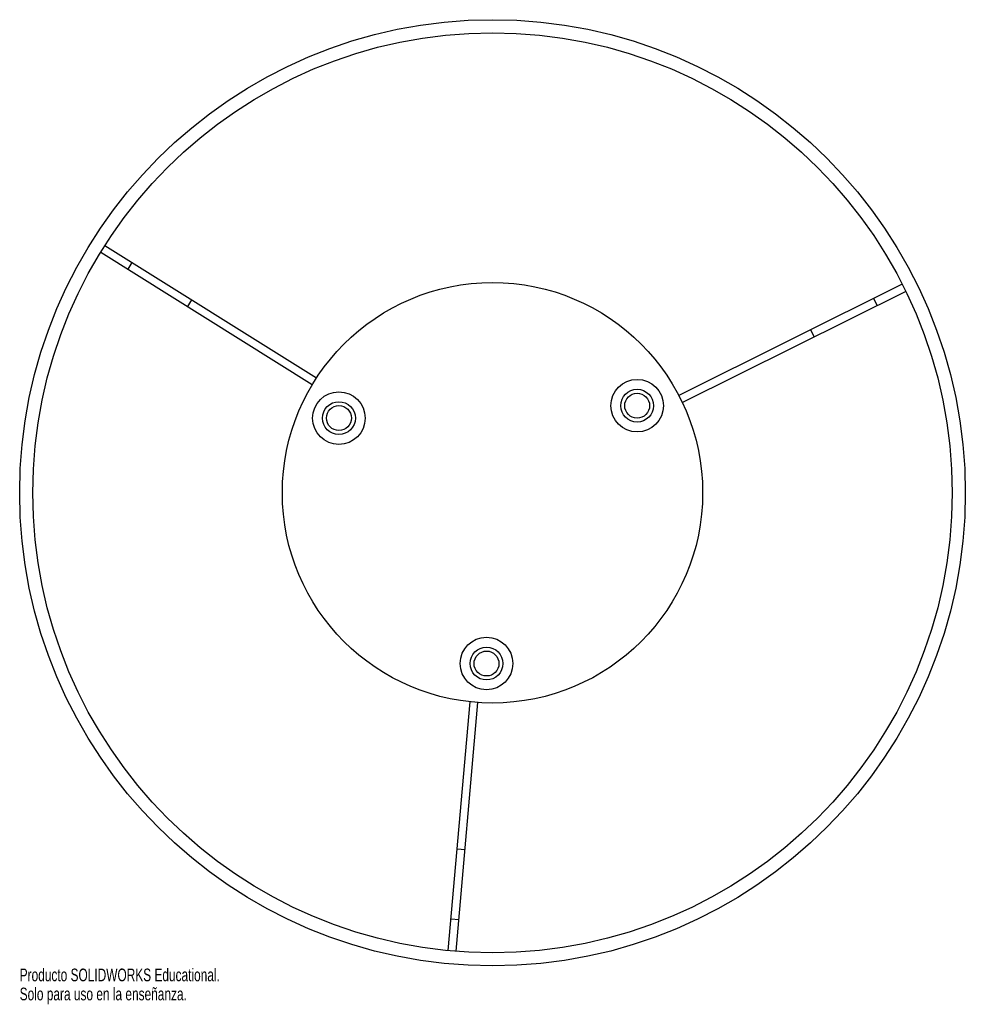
# Paper-space layout '_Inferior' of a CAD drawing. Header units: millimetres. Extents: x -194 to 166, y 5 to 380.
import ezdxf

# ---------------------------------------------------------------- set-up
doc = ezdxf.new("R2010")
doc.units = ezdxf.units.MM
doc.styles.add('SLDTEXTSTYLE0', font='TXT', dxfattribs={"width": 0.7})

psp = doc.layouts.new('_Inferior')

# ---------------------------------------------------------------- linework, layer by layer
at = {"color": 7, "linetype": 'Continuous', "lineweight": 25}
for p, q in [((-161.31, 294.1), (-80.77, 243.7)), ((-162.9, 291.56), (-82.37, 241.16)), ((-151.02, 287.66), (-152.61, 285.12)), ((142.22, 279.33), (57.17, 236.99)), ((143.56, 276.64), (58.51, 234.3)), ((132.69, 271.23), (131.36, 273.92)), ((-128.31, 273.44), (-129.9, 270.9)), ((108.7, 259.29), (107.37, 261.97)), ((-30.62, 25.81), (-22.28, 120.45)), ((-27.63, 25.55), (-19.29, 120.19)), ((-27.2, 64.6), (-24.21, 64.34)), ((-29.56, 37.91), (-26.57, 37.64))]:
    psp.add_line(p, q, dxfattribs=at)
for centre, radius in [((-13.76, 200), 180), ((-13.76, 200), 175), ((-13.76, 200), 80), ((41.3, 233.14), 10), ((-72.23, 228.41), 10), ((41.3, 233.14), 6.25), ((41.3, 233.14), 4.74), ((-72.23, 228.41), 6.25), ((-72.23, 228.41), 4.74), ((-16.04, 135.04), 10), ((-16.04, 135.04), 6.25), ((-16.04, 135.04), 4.74)]:
    psp.add_circle(centre, radius, dxfattribs=at)

# ---------------------------------------------------------------- texts
at = {"color": 7, "linetype": 'Continuous', "char_height": 4.8336, "attachment_point": 1, "style": 'SLDTEXTSTYLE0'}
for s, insert in [('Producto SOLIDWORKS Educational.', (-193.76, 18.98)), ('Solo para uso en la enseñanza.', (-193.76, 11.73))]:
    psp.add_mtext(s, dxfattribs=dict(at, insert=insert))

doc.saveas('drawing.dxf')
